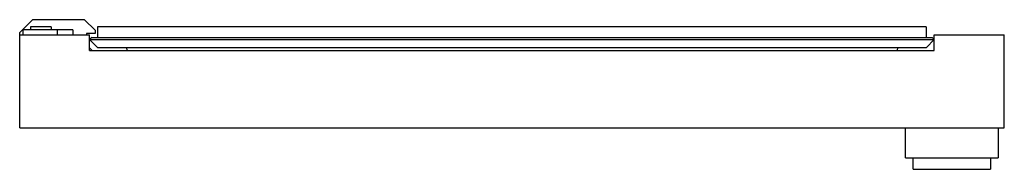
# Model space of a CAD drawing. Header units: millimetres. Extents: x 53 to 447, y 324 to 384.
import ezdxf

# ---------------------------------------------------------------- set-up
doc = ezdxf.new("R2010")
doc.units = ezdxf.units.MM
doc.header["$LTSCALE"] = 45.914619
doc.layers.get('0').update_dxf_attribs({"linetype": 'CONTINUOUS'})

msp = doc.modelspace()

# ---------------------------------------------------------------- linework, layer by layer
at = {"color": 7}
for p, q in [((52.88, 378.75), (58.02, 383.89)), ((78.88, 383.89), (58.02, 383.89)), ((78.88, 383.89), (83.13, 379.64)), ((52.88, 340.59), (52.88, 378.75)), ((54.13, 379.79), (54.13, 377.79)), ((74.13, 379.79), (54.13, 379.79)), ((57.23, 380.99), (57.23, 379.79)), ((65.53, 380.99), (57.23, 380.99)), ((65.53, 380.99), (65.53, 379.79)), ((67.88, 379.79), (67.88, 377.79)), ((74.13, 379.79), (74.13, 377.79)), ((79.63, 378.39), (79.63, 377.79)), ((83.13, 378.39), (79.63, 378.39)), ((83.13, 379.64), (83.13, 378.39)), ((84.08, 381.04), (84.08, 376.79)), ((415.68, 381.04), (84.08, 381.04)), ((415.68, 381.04), (415.68, 376.79)), ((52.88, 377.79), (80.88, 377.79)), ((80.88, 371.59), (80.88, 377.79)), ((81.77, 376.79), (80.88, 375.91)), ((80.88, 375.91), (83.99, 372.79)), ((80.88, 375.91), (418.88, 375.91)), ((81.77, 376.79), (418, 376.79)), ((418.88, 375.91), (415.77, 372.79)), ((418, 376.79), (418.88, 375.91)), ((418.88, 377.79), (446.88, 377.79)), ((418.88, 371.59), (418.88, 377.79)), ((446.88, 340.59), (446.88, 377.79)), ((80.88, 372.56), (81.85, 371.59)), ((80.88, 371.59), (418.88, 371.59)), ((83.99, 372.79), (415.77, 372.79)), ((95.68, 372.79), (95.79, 371.59)), ((404.08, 372.79), (403.98, 371.59)), ((52.88, 340.59), (446.88, 340.59)), ((407.38, 328.59), (407.38, 340.59)), ((444.38, 340.59), (444.38, 328.59)), ((407.38, 328.59), (444.38, 328.59)), ((410.38, 323.93), (410.38, 328.59)), ((441.37, 328.59), (441.37, 323.93)), ((441.38, 328.59), (441.38, 323.93)), ((410.38, 323.93), (441.38, 323.93))]:
    msp.add_line(p, q, dxfattribs=at)

doc.saveas('drawing.dxf')
